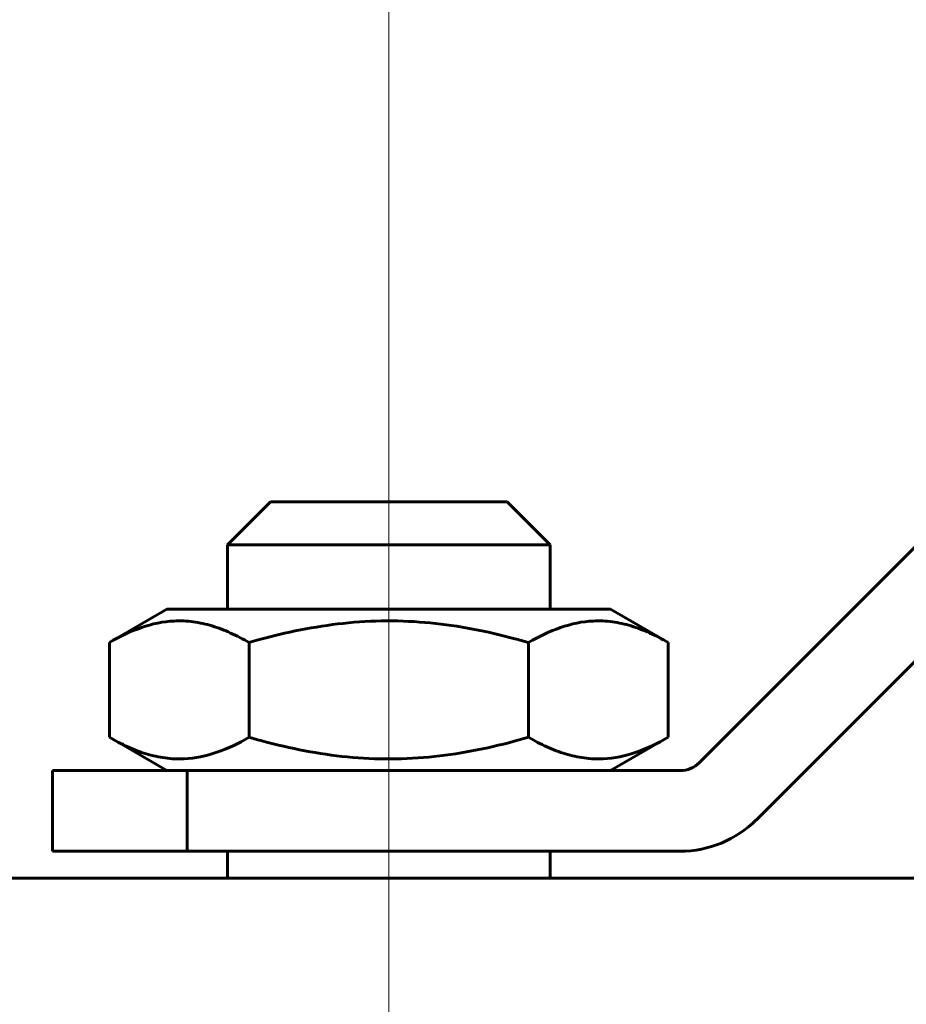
# Model space of a CAD drawing. Header units: millimetres. Extents: x 0 to 594, y 0 to 420.
# Tile 15 of 19: x 168 to 201, y 293 to 329. Entities that reach past the tile are written whole.
import ezdxf

# ---------------------------------------------------------------- set-up
doc = ezdxf.new("R2010")
doc.units = ezdxf.units.MM
for name, pattern in [('K5LT_AXLED', [12, 7.5, -1.5, 1.5, -1.5]), ('K5LT_BASIC', [0]), ('K5LT_THIN', [0])]:
    doc.linetypes.add(name, pattern=pattern)
doc.layers.add('Системный слой', color=7, linetype='Continuous')
doc.layers.add('Системный слой (1)', color=7, linetype='Continuous', true_color=0x6c6c6c)
doc.styles.add('KDIMTEXTSTYLE', font='GOST_AU.SHX', dxfattribs={"width": 0.96, "oblique": 15, "height": 5})
doc.styles.add('KTEXTSTYLE', font='GOST_AU.SHX', dxfattribs={"width": 0.96, "height": 5})
doc.dimstyles.new('KDIMSTYLE (1.00)', dxfattribs={"dimtxt": 5, "dimasz": 1, "dimexe": 2, "dimexo": 0, "dimgap": 1, "dimtad": 1, "dimtxsty": 'KDIMTEXTSTYLE', "dimsah": 1, "dimcen": 0, "dimdle": 1, "dimadec": 0, "dimazin": 0, "dimtfac": 0.667, "dimtmove": 0, "dimatfit": 3, "dimfxl": 1, "dimtvp": 1, "dimtolj": 1, "dimtzin": 0, "dimarcsym": 0})

# ---------------------------------------------------------------- blocks, each defined once
blk = doc.blocks.new('D1')
at = {"layer": 'Системный слой (1)'}
for points in [[(186.398, 335.389), (186.898, 336.048), (181.898, 335.389), (186.898, 334.731)], [(316.898, 335.389), (311.898, 336.048), (312.398, 335.389), (311.898, 334.731)]]:
    blk.add_hatch(color=7, dxfattribs=at).paths.add_polyline_path(points)
at = {"layer": 'Системный слой (1)', "color": 7, "linetype": 'K5LT_THIN', "lineweight": 18}
for p, q in [((181.898, 311.409), (181.898, 337.389)), ((316.898, 326.409), (316.898, 337.389)), ((181.898, 335.389), (186.898, 336.048)), ((186.898, 336.048), (186.398, 335.389)), ((312.398, 335.389), (311.898, 336.048)), ((311.898, 336.048), (316.898, 335.389)), ((186.898, 334.731), (181.898, 335.389)), ((316.898, 335.389), (181.898, 335.389)), ((186.398, 335.389), (186.898, 334.731)), ((316.898, 335.389), (311.898, 334.731)), ((311.898, 334.731), (312.398, 335.389))]:
    blk.add_line(p, q, dxfattribs=at)
blk.add_wipeout([(244.586, 336.389), (244.586, 343.771), (253.826, 343.771), (253.826, 336.389)]).dxf.layer = 'Системный слой (1)'
at = {"layer": 'Системный слой (1)', "color": 7, "insert": (244.586, 342.977), "char_height": 5, "attachment_point": 1, "style": 'KTEXTSTYLE'}
blk.add_mtext('\\H5.0;\\W1.000;\\Q15;\\Q15;\\W0.965;135', dxfattribs=at)
blk = doc.blocks.new('KDIMARROW_01')
at = {"layer": 'Системный слой'}
blk.add_hatch(color=0, dxfattribs=at).paths.add_polyline_path([(0, 0), (-5, 0.658), (-4.5, 0), (-5, -0.658)])
at = {"layer": 'Системный слой', "color": 0, "linetype": 'K5LT_THIN', "lineweight": 18}
for p, q in [((-4.5, 0), (-5, 0.658)), ((-5, 0.658), (0, 0)), ((0, 0), (-5, -0.658)), ((-5, -0.658), (-4.5, 0))]:
    blk.add_line(p, q, dxfattribs=at)
at = {"layer": 'Системный слой (1)', "color": 0, "linetype": 'K5LT_THIN', "lineweight": 18}
blk.add_line((427.716, 246.409), (426.716, 246.409), dxfattribs=at)

msp = doc.modelspace()

# ---------------------------------------------------------------- linework, layer by layer
at = {"layer": 'Системный слой (1)', "color": 150, "linetype": 'K5LT_BASIC', "lineweight": 60, "true_color": 0x0080ff}
for p, q in [((216.984, 325.237), (193.448, 301.702)), ((195.57, 299.58), (219.105, 323.116)), ((177.498, 311.409), (175.898, 309.809)), ((177.498, 311.409), (186.298, 311.409)), ((186.298, 311.409), (187.898, 309.809)), ((187.898, 309.809), (175.898, 309.809)), ((175.898, 307.409), (175.898, 309.809)), ((187.898, 307.409), (187.898, 309.809)), ((173.648, 307.409), (171.506, 306.172)), ((190.148, 307.409), (173.648, 307.409)), ((190.148, 307.409), (192.291, 306.172)), ((171.506, 306.172), (171.506, 302.646)), ((176.702, 306.172), (176.702, 302.646)), ((187.094, 306.172), (187.094, 302.646)), ((192.291, 306.172), (192.291, 302.646)), ((173.648, 301.409), (171.506, 302.646)), ((190.148, 301.409), (192.291, 302.646)), ((169.398, 298.409), (169.398, 301.409)), ((169.398, 301.409), (174.398, 301.409)), ((174.398, 301.409), (174.398, 298.409)), ((192.741, 301.409), (174.398, 301.409)), ((174.398, 298.409), (169.398, 298.409)), ((174.398, 298.409), (192.741, 298.409)), ((175.898, 297.409), (175.898, 298.409)), ((187.898, 297.409), (187.898, 298.409)), ((221.898, 297.409), (141.898, 297.409))]:
    msp.add_line(p, q, dxfattribs=at)
at = {"layer": 'Системный слой (1)', "color": 30, "linetype": 'K5LT_AXLED', "lineweight": 18, "true_color": 0xff8000}
for p, q in [((181.898, 299.409), (181.898, 304.646)), ((181.898, 268.184), (181.898, 300.409))]:
    msp.add_line(p, q, dxfattribs=at)
at = {"layer": 'Системный слой (1)', "color": 150, "linetype": 'K5LT_BASIC', "lineweight": 60, "true_color": 0x0080ff}
for radius in [1, 4]:
    msp.add_arc((192.741, 302.409), radius, 270, 315, dxfattribs=at)
for points, knots in [([(176.702, 306.172), (176.475, 306.303), (176.247, 306.422), (175.788, 306.629), (175.558, 306.718), (175.095, 306.858), (174.862, 306.91), (174.393, 306.972), (174.157, 306.983), (173.508, 306.952), (173.101, 306.867), (172.298, 306.59), (171.9, 306.4), (171.506, 306.172)], [0.000238, 0.000238, 0.000238, 0.000238, 1.405756, 1.405756, 2.811513, 2.811513, 4.217269, 4.217269, 5.623026, 5.623026, 8.059577, 8.059577, 10.495891, 10.495891, 10.495891, 10.495891]), ([(187.094, 306.172), (186.925, 306.221), (186.756, 306.268), (186.069, 306.451), (185.548, 306.572), (184.5, 306.771), (183.971, 306.848), (182.906, 306.952), (182.369, 306.978), (181.28, 306.973), (180.74, 306.942), (179.669, 306.828), (179.138, 306.745), (178.085, 306.536), (177.562, 306.41), (176.929, 306.237), (176.815, 306.205), (176.702, 306.172)], [11.368318, 11.368318, 11.368318, 11.368318, 11.896584, 11.896584, 13.506345, 13.506345, 15.116107, 15.116107, 16.725868, 16.725868, 18.345385, 18.345385, 19.964902, 19.964902, 21.584419, 21.584419, 21.938505, 21.938505, 21.938505, 21.938505]), ([(192.291, 306.172), (192.063, 306.303), (191.835, 306.422), (191.377, 306.629), (191.146, 306.718), (190.683, 306.858), (190.45, 306.91), (189.981, 306.972), (189.745, 306.983), (189.096, 306.952), (188.69, 306.867), (187.886, 306.59), (187.489, 306.4), (187.094, 306.172)], [0.000238, 0.000238, 0.000238, 0.000238, 1.405756, 1.405756, 2.811513, 2.811513, 4.217269, 4.217269, 5.623026, 5.623026, 8.059577, 8.059577, 10.495891, 10.495891, 10.495891, 10.495891]), ([(171.506, 302.646), (171.733, 302.515), (171.961, 302.396), (172.42, 302.189), (172.65, 302.1), (173.113, 301.96), (173.346, 301.908), (173.815, 301.846), (174.051, 301.835), (174.7, 301.866), (175.107, 301.951), (175.91, 302.227), (176.308, 302.418), (176.702, 302.646)], [0.000238, 0.000238, 0.000238, 0.000238, 1.405756, 1.405756, 2.811513, 2.811513, 4.217269, 4.217269, 5.623026, 5.623026, 8.059577, 8.059577, 10.495891, 10.495891, 10.495891, 10.495891]), ([(176.702, 302.646), (176.871, 302.597), (177.041, 302.55), (177.728, 302.367), (178.248, 302.246), (179.297, 302.047), (179.825, 301.969), (180.89, 301.866), (181.428, 301.84), (182.516, 301.845), (183.056, 301.876), (184.127, 301.99), (184.658, 302.073), (185.712, 302.282), (186.234, 302.408), (186.868, 302.581), (186.981, 302.613), (187.094, 302.646)], [11.368318, 11.368318, 11.368318, 11.368318, 11.896584, 11.896584, 13.506345, 13.506345, 15.116107, 15.116107, 16.725868, 16.725868, 18.345385, 18.345385, 19.964902, 19.964902, 21.584419, 21.584419, 21.938505, 21.938505, 21.938505, 21.938505]), ([(187.094, 302.646), (187.322, 302.515), (187.55, 302.396), (188.008, 302.189), (188.239, 302.1), (188.702, 301.96), (188.935, 301.908), (189.404, 301.846), (189.64, 301.835), (190.289, 301.866), (190.695, 301.951), (191.499, 302.227), (191.896, 302.418), (192.291, 302.646)], [0.000238, 0.000238, 0.000238, 0.000238, 1.405756, 1.405756, 2.811513, 2.811513, 4.217269, 4.217269, 5.623026, 5.623026, 8.059577, 8.059577, 10.495891, 10.495891, 10.495891, 10.495891])]:
    msp.add_open_spline(points, degree=3, knots=knots, dxfattribs=at)

# ---------------------------------------------------------------- next in the draw order: dimensions: what is measured, and where the dimension line sits
at = {"layer": 'Системный слой (1)', "color": 7}
dim = msp.add_linear_dim(base=(316.898, 335.389), p1=(181.898, 311.409), p2=(316.898, 326.409), dimstyle='KDIMSTYLE (1.00)', override={"dimexo": 0, "dimpost": '\\H5.0;\\W0.965;\\Q15;<>', "dimblk1": 'KDIMARROW_01', "dimblk2": 'KDIMARROW_01', "dimse1": 0, "dimse2": 0, "dimclrt": 7, "dimtol": 1, "dimtp": 0, "dimtm": 0, "dimtdec": 5, "dimtolj": 1}, dxfattribs=at)
dim.commit()
dim.dimension.update_dxf_attribs({"geometry": 'D1', "text_midpoint": (249.398, 335.389), "dimtype": 160})

# ---------------------------------------------------------------- next in the draw order: linework, layer by layer
at = {"layer": 'Системный слой (1)', "color": 30, "linetype": 'K5LT_AXLED', "lineweight": 18, "true_color": 0xff8000}
msp.add_line((181.898, 304.172), (181.898, 313.409), dxfattribs=at)

doc.saveas('drawing.dxf')
